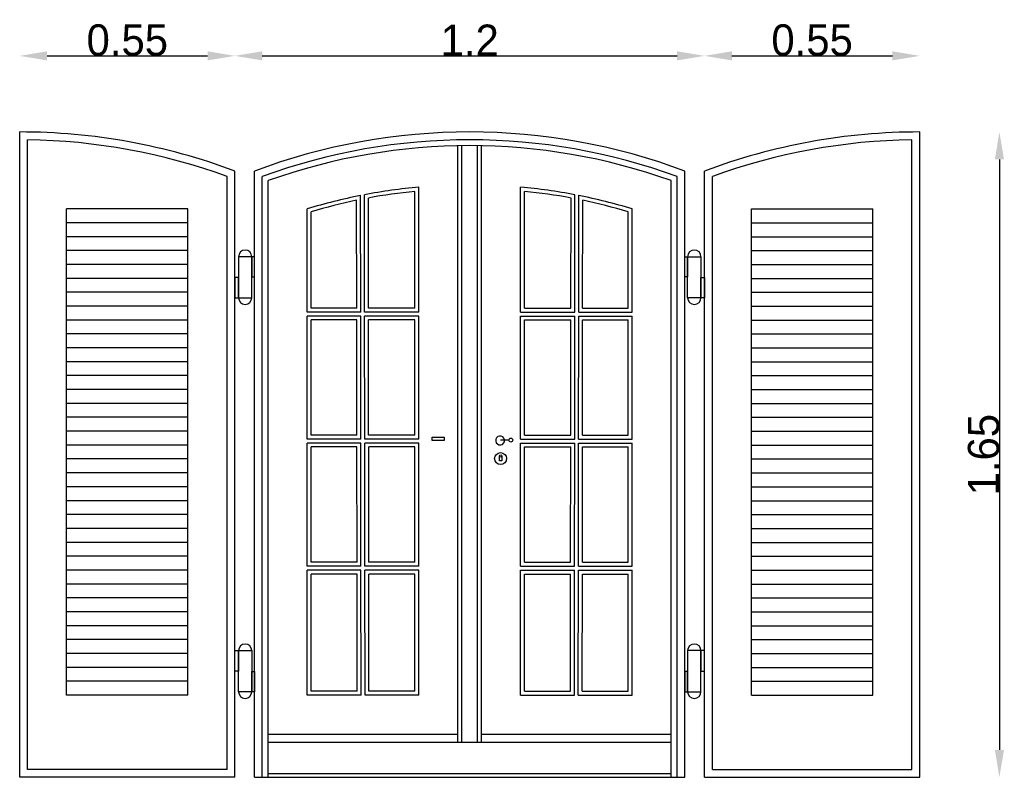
# Model space of a CAD drawing. Extents: x 170.2 to 172.72, y 107.93 to 109.86.
import ezdxf

# ---------------------------------------------------------------- set-up
doc = ezdxf.new("R2010")
doc.units = 0
doc.layers.get('0').update_dxf_attribs({"linetype": 'CONTINUOUS'})
doc.layers.get('Defpoints').update_dxf_attribs({"linetype": 'CONTINUOUS'})
doc.dimstyles.get("Standard").update_dxf_attribs({"dimtxt": 0.18, "dimasz": 0.18, "dimexe": 0.18, "dimexo": 0.0625, "dimgap": 0.09, "dimtad": 0, "dimtih": 1, "dimtoh": 1, "dimdec": 4, "dimzin": 0, "dimdsep": 46, "dimtxsty": 'Standard', "dimcen": 0.09, "dimadec": 0, "dimazin": 0, "dimtfac": 1, "dimtdec": 4, "dimtofl": 0, "dimtmove": 0, "dimatfit": 3, "dimfxl": 0, "dimtolj": 1, "dimtzin": 0, "dimarcsym": 0})

# ---------------------------------------------------------------- blocks, each defined once
blk = doc.blocks.new('*D0')
at = {"color": 0}
blk.add_line((170.2747, 109.7708), (170.6847, 109.7708), dxfattribs=at)
for points in [[(170.2747, 109.7825), (170.2747, 109.7592), (170.2047, 109.7708)], [(170.6847, 109.7825), (170.6847, 109.7592), (170.7547, 109.7708)]]:
    blk.add_solid(points, dxfattribs=at)
at = {"layer": 'Defpoints', "color": 0}
for p in [(170.7547, 109.7708), (170.2047, 109.5762), (170.7547, 109.4762)]:
    blk.add_point(p, dxfattribs=at)
at = {"color": 0, "insert": (170.4797, 109.8108), "char_height": 0.08, "attachment_point": 5}
blk.add_mtext('\\A1;0.55', dxfattribs=at)
blk = doc.blocks.new('*D1')
at = {"color": 0}
blk.add_line((170.8247, 109.7708), (171.8847, 109.7708), dxfattribs=at)
for points in [[(170.8247, 109.7825), (170.8247, 109.7592), (170.7547, 109.7708)], [(171.8847, 109.7825), (171.8847, 109.7592), (171.9547, 109.7708)]]:
    blk.add_solid(points, dxfattribs=at)
at = {"layer": 'Defpoints', "color": 0}
for p in [(171.9547, 109.7708), (170.7547, 109.4762), (171.9547, 109.4762)]:
    blk.add_point(p, dxfattribs=at)
at = {"color": 0, "insert": (171.3547, 109.8108), "char_height": 0.08, "attachment_point": 5}
blk.add_mtext('\\A1;1.2', dxfattribs=at)
blk = doc.blocks.new('*D2')
at = {"color": 0}
blk.add_line((172.0247, 109.7708), (172.4347, 109.7708), dxfattribs=at)
for points in [[(172.0247, 109.7825), (172.0247, 109.7592), (171.9547, 109.7708)], [(172.4347, 109.7825), (172.4347, 109.7592), (172.5047, 109.7708)]]:
    blk.add_solid(points, dxfattribs=at)
at = {"layer": 'Defpoints', "color": 0}
for p in [(172.5047, 109.7708), (172.5047, 109.5762), (171.9547, 109.4762)]:
    blk.add_point(p, dxfattribs=at)
at = {"color": 0, "insert": (172.2297, 109.8108), "char_height": 0.08, "attachment_point": 5}
blk.add_mtext('\\A1;0.55', dxfattribs=at)
blk = doc.blocks.new('*D3')
at = {"color": 0}
blk.add_line((172.7083, 109.5062), (172.7083, 107.9962), dxfattribs=at)
for points in [[(172.6967, 109.5062), (172.72, 109.5062), (172.7083, 109.5762)], [(172.6967, 107.9962), (172.72, 107.9962), (172.7083, 107.9262)]]:
    blk.add_solid(points, dxfattribs=at)
at = {"layer": 'Defpoints', "color": 0}
for p in [(172.5047, 109.5762), (172.5047, 107.9262), (172.7083, 107.9262)]:
    blk.add_point(p, dxfattribs=at)
at = {"color": 0, "insert": (172.6683, 108.7512), "char_height": 0.08, "attachment_point": 5, "rotation": 90}
blk.add_mtext('\\A1;1.65', dxfattribs=at)

msp = doc.modelspace()

# ---------------------------------------------------------------- linework, layer by layer
for p, q in [((170.20471, 107.92623), (170.20471, 109.57623)), ((170.22471, 107.94623), (170.22471, 109.5561)), ((172.48471, 107.94623), (172.48471, 109.5561)), ((172.50471, 107.92623), (172.50471, 109.57623)), ((171.32471, 108.01623), (171.32471, 109.54093)), ((171.33471, 108.01623), (171.33471, 109.5411)), ((171.37471, 108.01623), (171.37471, 109.5411)), ((171.38471, 108.01623), (171.38471, 109.54093)), ((170.75471, 107.92623), (170.75471, 109.47623)), ((170.80471, 107.92623), (170.80471, 109.47623)), ((171.90471, 107.92623), (171.90471, 109.47623)), ((171.95471, 107.92623), (171.95471, 109.47623)), ((170.73471, 107.94623), (170.73471, 109.46232)), ((170.82471, 107.92623), (170.82471, 109.46232)), ((170.83971, 107.92623), (170.83971, 109.45179)), ((171.86971, 107.92623), (171.86971, 109.45179)), ((171.88471, 107.92623), (171.88471, 109.46232)), ((171.97471, 107.94623), (171.97471, 109.46232)), ((171.22471, 109.11555), (171.22471, 109.4353)), ((171.48471, 109.11555), (171.48471, 109.4353)), ((171.06611, 109.12555), (171.0658, 109.40148)), ((171.07612, 109.11555), (171.07579, 109.4147)), ((171.08612, 109.11555), (171.08579, 109.41567)), ((171.09611, 109.12555), (171.0958, 109.40738)), ((171.21471, 109.12555), (171.21471, 109.4243)), ((171.49471, 109.12555), (171.49471, 109.4243)), ((171.61331, 109.12555), (171.61362, 109.40738)), ((171.6233, 109.11555), (171.62363, 109.41567)), ((171.6333, 109.11555), (171.63363, 109.4147)), ((171.64331, 109.12555), (171.64361, 109.40148)), ((170.32471, 108.13623), (170.32471, 109.37957)), ((170.63471, 109.37957), (170.32471, 109.37957)), ((170.63471, 108.13623), (170.63471, 109.37957)), ((170.93971, 109.11555), (170.93971, 109.37957)), ((171.76971, 109.11555), (171.76971, 109.37957)), ((172.07471, 109.37957), (172.38471, 109.37957)), ((172.07471, 108.13623), (172.07471, 109.37957)), ((172.38471, 108.13623), (172.38471, 109.37957)), ((170.94971, 109.12555), (170.94971, 109.37214)), ((171.75971, 109.12555), (171.75971, 109.37214)), ((170.63471, 109.34401), (170.32471, 109.34401)), ((172.07471, 109.34401), (172.38471, 109.34401)), ((170.63471, 109.30849), (170.32471, 109.30849)), ((172.07471, 109.30849), (172.38471, 109.30849)), ((170.63471, 109.27296), (170.32471, 109.27296)), ((172.07471, 109.27296), (172.38471, 109.27296)), ((170.63471, 109.23744), (170.32471, 109.23744)), ((172.07471, 109.23744), (172.38471, 109.23744)), ((170.63471, 109.20192), (170.32471, 109.20192)), ((172.07471, 109.20192), (172.38471, 109.20192)), ((170.63471, 109.16639), (170.32471, 109.16639)), ((172.07471, 109.16639), (172.38471, 109.16639)), ((170.63471, 109.13087), (170.32471, 109.13087)), ((171.06611, 109.12555), (170.94971, 109.12555)), ((171.21471, 109.12555), (171.09611, 109.12555)), ((171.49471, 109.12555), (171.61331, 109.12555)), ((171.64331, 109.12555), (171.75971, 109.12555)), ((172.07471, 109.13087), (172.38471, 109.13087)), ((171.07612, 109.11555), (170.93971, 109.11555)), ((170.93971, 108.79078), (170.93971, 109.10555)), ((171.07613, 109.10555), (170.93971, 109.10555)), ((171.07648, 108.79078), (171.07613, 109.10555)), ((171.22471, 109.11555), (171.08612, 109.11555)), ((171.08648, 108.79078), (171.08613, 109.10555)), ((171.22471, 109.10555), (171.08613, 109.10555)), ((171.22471, 108.79078), (171.22471, 109.10555)), ((171.48471, 109.11555), (171.6233, 109.11555)), ((171.48471, 109.10555), (171.62328, 109.10555)), ((171.48471, 108.79078), (171.48471, 109.10555)), ((171.62293, 108.79078), (171.62328, 109.10555)), ((171.63293, 108.79078), (171.63328, 109.10555)), ((171.63328, 109.10555), (171.76971, 109.10555)), ((171.6333, 109.11555), (171.76971, 109.11555)), ((171.76971, 108.79078), (171.76971, 109.10555)), ((170.63471, 109.09535), (170.32471, 109.09535)), ((170.63471, 109.09535), (170.32471, 109.09535)), ((170.94971, 108.80078), (170.94971, 109.09555)), ((171.06614, 109.09555), (170.94971, 109.09555)), ((171.06647, 108.80078), (171.06614, 109.09555)), ((171.09647, 108.80078), (171.09614, 109.09555)), ((171.21471, 109.09555), (171.09614, 109.09555)), ((171.21471, 108.80078), (171.21471, 109.09555)), ((171.49471, 109.09555), (171.61327, 109.09555)), ((171.49471, 108.80078), (171.49471, 109.09555)), ((171.61295, 108.80078), (171.61327, 109.09555)), ((171.64295, 108.80078), (171.64327, 109.09555)), ((171.64327, 109.09555), (171.75971, 109.09555)), ((171.75971, 108.80078), (171.75971, 109.09555)), ((172.07471, 109.09535), (172.38471, 109.09535)), ((172.07471, 109.09535), (172.38471, 109.09535)), ((170.63471, 109.05982), (170.32471, 109.05982)), ((172.07471, 109.05982), (172.38471, 109.05982)), ((170.63471, 109.0243), (170.32471, 109.0243)), ((172.07471, 109.0243), (172.38471, 109.0243)), ((170.63471, 108.98878), (170.32471, 108.98878)), ((172.07471, 108.98878), (172.38471, 108.98878)), ((170.63471, 108.95326), (170.32471, 108.95326)), ((172.07471, 108.95326), (172.38471, 108.95326)), ((170.63471, 108.91773), (170.32471, 108.91773)), ((172.07471, 108.91773), (172.38471, 108.91773)), ((170.63471, 108.88221), (170.32471, 108.88221)), ((172.07471, 108.88221), (172.38471, 108.88221)), ((170.63471, 108.84669), (170.32471, 108.84669)), ((172.07471, 108.84669), (172.38471, 108.84669)), ((170.63471, 108.81116), (170.32471, 108.81116)), ((171.06647, 108.80078), (170.94971, 108.80078)), ((171.21471, 108.80078), (171.09647, 108.80078)), ((171.49471, 108.80078), (171.61295, 108.80078)), ((171.64295, 108.80078), (171.75971, 108.80078)), ((172.07471, 108.81116), (172.38471, 108.81116)), ((170.63471, 108.77564), (170.32471, 108.77564)), ((171.07648, 108.79078), (170.93971, 108.79078)), ((170.93971, 108.466), (170.93971, 108.78078)), ((171.07649, 108.78078), (170.93971, 108.78078)), ((171.07684, 108.466), (171.07649, 108.78078)), ((171.22471, 108.79078), (171.08648, 108.79078)), ((171.08684, 108.466), (171.08649, 108.78078)), ((171.22471, 108.78078), (171.08649, 108.78078)), ((171.22471, 108.466), (171.22471, 108.78078)), ((171.48471, 108.79078), (171.62293, 108.79078)), ((171.48471, 108.78078), (171.62292, 108.78078)), ((171.48471, 108.466), (171.48471, 108.78078)), ((171.62257, 108.466), (171.62292, 108.78078)), ((171.63257, 108.466), (171.63292, 108.78078)), ((171.63292, 108.78078), (171.76971, 108.78078)), ((171.63293, 108.79078), (171.76971, 108.79078)), ((171.76971, 108.466), (171.76971, 108.78078)), ((172.07471, 108.77564), (172.38471, 108.77564)), ((170.94971, 108.476), (170.94971, 108.77078)), ((171.0665, 108.77078), (170.94971, 108.77078)), ((171.06683, 108.476), (171.0665, 108.77078)), ((171.09683, 108.476), (171.0965, 108.77078)), ((171.21471, 108.77078), (171.0965, 108.77078)), ((171.21471, 108.476), (171.21471, 108.77078)), ((171.49471, 108.77078), (171.61291, 108.77078)), ((171.49471, 108.476), (171.49471, 108.77078)), ((171.61259, 108.476), (171.61291, 108.77078)), ((171.64259, 108.476), (171.64291, 108.77078)), ((171.64291, 108.77078), (171.75971, 108.77078)), ((171.75971, 108.476), (171.75971, 108.77078)), ((170.63471, 108.74012), (170.32471, 108.74012)), ((172.07471, 108.74012), (172.38471, 108.74012)), ((170.63471, 108.7046), (170.32471, 108.7046)), ((172.07471, 108.7046), (172.38471, 108.7046)), ((170.63471, 108.66907), (170.32471, 108.66907)), ((172.07471, 108.66907), (172.38471, 108.66907)), ((170.63471, 108.63355), (170.32471, 108.63355)), ((172.07471, 108.63355), (172.38471, 108.63355)), ((170.63471, 108.59803), (170.32471, 108.59803)), ((172.07471, 108.59803), (172.38471, 108.59803)), ((170.63471, 108.5625), (170.32471, 108.5625)), ((172.07471, 108.5625), (172.38471, 108.5625)), ((170.63471, 108.52698), (170.32471, 108.52698)), ((172.07471, 108.52698), (172.38471, 108.52698)), ((170.63471, 108.49146), (170.32471, 108.49146)), ((171.06683, 108.476), (170.94971, 108.476)), ((171.21471, 108.476), (171.09683, 108.476)), ((171.49471, 108.476), (171.61259, 108.476)), ((171.64259, 108.476), (171.75971, 108.476)), ((172.07471, 108.49146), (172.38471, 108.49146)), ((170.63471, 108.45594), (170.32471, 108.45594)), ((171.07684, 108.466), (170.93971, 108.466)), ((170.93971, 108.13623), (170.93971, 108.456)), ((171.07685, 108.456), (170.93971, 108.456)), ((170.94971, 108.14623), (170.94971, 108.446)), ((171.06686, 108.446), (170.94971, 108.446)), ((171.0672, 108.14623), (171.06686, 108.446)), ((171.07721, 108.13623), (171.07685, 108.456)), ((171.22471, 108.466), (171.08684, 108.466)), ((171.08721, 108.13623), (171.08685, 108.456)), ((171.22471, 108.456), (171.08685, 108.456)), ((171.0972, 108.14623), (171.09686, 108.446)), ((171.21471, 108.446), (171.09686, 108.446)), ((171.21471, 108.14623), (171.21471, 108.446)), ((171.22471, 108.13623), (171.22471, 108.456)), ((171.48471, 108.466), (171.62257, 108.466)), ((171.48471, 108.13623), (171.48471, 108.456)), ((171.48471, 108.456), (171.62256, 108.456)), ((171.49471, 108.446), (171.61255, 108.446)), ((171.49471, 108.14623), (171.49471, 108.446)), ((171.61222, 108.14623), (171.61255, 108.446)), ((171.62221, 108.13623), (171.62256, 108.456)), ((171.63221, 108.13623), (171.63256, 108.456)), ((171.63256, 108.456), (171.76971, 108.456)), ((171.63257, 108.466), (171.76971, 108.466)), ((171.64222, 108.14623), (171.64255, 108.446)), ((171.64255, 108.446), (171.75971, 108.446)), ((171.75971, 108.14623), (171.75971, 108.446)), ((171.76971, 108.13623), (171.76971, 108.456)), ((172.07471, 108.45594), (172.38471, 108.45594)), ((170.63471, 108.42041), (170.32471, 108.42041)), ((172.07471, 108.42041), (172.38471, 108.42041)), ((170.63471, 108.38489), (170.32471, 108.38489)), ((172.07471, 108.38489), (172.38471, 108.38489)), ((170.63471, 108.34937), (170.32471, 108.34937)), ((172.07471, 108.34937), (172.38471, 108.34937)), ((170.63471, 108.31384), (170.32471, 108.31384)), ((172.07471, 108.31384), (172.38471, 108.31384)), ((170.63471, 108.27832), (170.32471, 108.27832)), ((172.07471, 108.27832), (172.38471, 108.27832)), ((170.63471, 108.2428), (170.32471, 108.2428)), ((172.07471, 108.2428), (172.38471, 108.2428)), ((170.63471, 108.20728), (170.32471, 108.20728)), ((172.07471, 108.20728), (172.38471, 108.20728)), ((170.63471, 108.17175), (170.32471, 108.17175)), ((172.07471, 108.17175), (172.38471, 108.17175)), ((171.0672, 108.14623), (170.94971, 108.14623)), ((171.21471, 108.14623), (171.0972, 108.14623)), ((171.49471, 108.14623), (171.61222, 108.14623)), ((171.64222, 108.14623), (171.75971, 108.14623)), ((170.63471, 108.13623), (170.32471, 108.13623)), ((171.07721, 108.13623), (170.93971, 108.13623)), ((171.22471, 108.13623), (171.08721, 108.13623)), ((171.48471, 108.13623), (171.62221, 108.13623)), ((171.63221, 108.13623), (171.76971, 108.13623)), ((172.07471, 108.13623), (172.38471, 108.13623)), ((170.83971, 108.03623), (171.32471, 108.03623)), ((171.38471, 108.03623), (171.86971, 108.03623)), ((170.83971, 108.01623), (171.86971, 108.01623)), ((170.73471, 107.94623), (170.22471, 107.94623)), ((171.97471, 107.94623), (172.48471, 107.94623)), ((170.75471, 107.92623), (170.20471, 107.92623)), ((170.80471, 107.92623), (171.90471, 107.92623)), ((170.83971, 107.93623), (171.86971, 107.93623)), ((171.95471, 107.92623), (172.50471, 107.92623))]:
    msp.add_line(p, q)
for points in [[(170.79781, 109.25736), (170.7638, 109.25736), (170.7638, 109.15239), (170.79781, 109.15239)], [(170.80461, 109.25736), (170.79781, 109.25736), (170.79781, 109.20601), (170.80461, 109.20601)], [(171.9048, 109.25736), (171.9116, 109.25736), (171.9116, 109.20601), (171.9048, 109.20601)], [(171.9116, 109.25736), (171.94561, 109.25736), (171.94561, 109.15239), (171.9116, 109.15239)], [(170.7638, 109.2045), (170.75474, 109.2045), (170.75474, 109.15239), (170.7638, 109.15239)], [(171.94561, 109.2045), (171.95468, 109.2045), (171.95468, 109.15239), (171.94561, 109.15239)], [(171.25864, 108.79551), (171.28981, 108.79551), (171.28981, 108.78747), (171.25864, 108.78747)], [(170.7638, 108.19796), (170.75474, 108.19796), (170.75474, 108.25007), (170.7638, 108.25007)], [(170.79781, 108.1451), (170.7638, 108.1451), (170.7638, 108.25007), (170.79781, 108.25007)], [(171.9116, 108.1451), (171.94561, 108.1451), (171.94561, 108.25007), (171.9116, 108.25007)], [(171.94561, 108.19796), (171.95468, 108.19796), (171.95468, 108.25007), (171.94561, 108.25007)], [(170.80461, 108.1451), (170.79781, 108.1451), (170.79781, 108.19645), (170.80461, 108.19645)], [(171.9048, 108.1451), (171.9116, 108.1451), (171.9116, 108.19645), (171.9048, 108.19645)]]:
    msp.add_lwpolyline(points, close=True)
for points in [[(171.45472, 108.78847), (171.43461, 108.78847), (171.43461, 108.78948), (171.45482, 108.78948)], [(171.43672, 108.74685), (171.43672, 108.73517), (171.43109, 108.73517), (171.43109, 108.74732), (171.43112, 108.74732)]]:
    msp.add_lwpolyline(points)
for centre, radius in [((171.45974, 108.78847), 0.00502), ((171.4336, 108.74125), 0.01521), ((171.43398, 108.74778), 0.00289)]:
    msp.add_circle(centre, radius)
for centre, radius, start, end in [((170.20471, 108.01373), 1.5625, 69.39031, 90), ((170.20471, 108.01373), 1.5425, 69.90376, 89.25708), ((171.35471, 108.01373), 1.5625, 69.39031, 110.60969), ((171.35471, 108.01373), 1.5425, 69.90376, 110.09624), ((172.50471, 108.01373), 1.5625, 90, 110.60969), ((172.50471, 108.01373), 1.5425, 90.74292, 110.09624), ((171.35471, 108.01373), 1.5275, 70.29653, 109.70347), ((171.35471, 108.01373), 1.4275, 95.22507, 100.85864), ((171.35471, 108.01373), 1.4275, 79.14136, 84.77493), ((171.35471, 108.01373), 1.4275, 101.26752, 106.90095), ((171.35471, 108.01373), 1.4175, 101.76007, 106.60155), ((171.35471, 108.01373), 1.4175, 95.66808, 100.52441), ((171.35471, 108.01373), 1.4175, 79.47559, 84.33192), ((171.35471, 108.01373), 1.4275, 73.09905, 78.73248), ((171.35471, 108.01373), 1.4175, 73.39845, 78.23993), ((170.78081, 109.25736), 0.017, 0, 180), ((171.92861, 109.25736), 0.017, 0, 180), ((170.78081, 109.15239), 0.017, 180, 0), ((171.92861, 109.15239), 0.017, 180, 0), ((171.43259, 108.78747), 0.01146, 10.10211, 5.03139), ((170.78081, 108.25007), 0.017, 0, 180), ((171.92861, 108.25007), 0.017, 0, 180), ((170.78081, 108.1451), 0.017, 180, 0), ((171.92861, 108.1451), 0.017, 180, 0)]:
    msp.add_arc(centre, radius, start, end)

# ---------------------------------------------------------------- dimensions: what is measured, and where the dimension line sits
for base, p1, p2, override, picture, middle in [((170.75471, 109.77082), (170.20471, 109.57623), (170.75471, 109.47623), {"dimtxt": 0.08, "dimasz": 0.07, "dimexe": 1.25, "dimexo": 0.625, "dimgap": 0, "dimtad": 1, "dimtih": 0, "dimtoh": 0, "dimzin": 8, "dimlunit": 6, "dimcen": 2.5, "dimse1": 1, "dimse2": 1, "dimtofl": 1}, '*D0', (170.47971, 109.81082)), ((171.95471, 109.77082), (170.75471, 109.47623), (171.95471, 109.47623), {"dimtxt": 0.08, "dimasz": 0.07, "dimexe": 1.25, "dimexo": 0.625, "dimgap": 0, "dimtad": 1, "dimtih": 0, "dimtoh": 0, "dimzin": 8, "dimlunit": 6, "dimcen": 2.5, "dimse1": 1, "dimse2": 1, "dimtofl": 1, "dimtmove": 1}, '*D1', (171.35471, 109.81082)), ((172.50471, 109.77082), (171.95471, 109.47623), (172.50471, 109.57623), {"dimtxt": 0.08, "dimasz": 0.07, "dimexe": 1.25, "dimexo": 0.625, "dimgap": 0, "dimtad": 1, "dimtih": 0, "dimtoh": 0, "dimzin": 8, "dimlunit": 6, "dimcen": 2.5, "dimse1": 1, "dimse2": 1, "dimtofl": 1, "dimtmove": 1}, '*D2', (172.22971, 109.81082))]:
    dim = msp.add_linear_dim(base=base, p1=p1, p2=p2, dimstyle='Standard', override=override)
    dim.commit()
    dim.dimension.update_dxf_attribs({"geometry": picture, "text_midpoint": middle})
dim = msp.add_linear_dim(base=(172.70832, 107.92623), p1=(172.50471, 109.57623), p2=(172.50471, 107.92623), angle=90, dimstyle='Standard', override={"dimtxt": 0.08, "dimasz": 0.07, "dimexe": 1.25, "dimexo": 0.625, "dimgap": 0, "dimtad": 1, "dimtih": 0, "dimtoh": 0, "dimzin": 8, "dimlunit": 6, "dimcen": 2.5, "dimse1": 1, "dimse2": 1, "dimtofl": 1})
dim.commit()
dim.dimension.update_dxf_attribs({"geometry": '*D3', "text_midpoint": (172.66832, 108.75123)})

doc.saveas('drawing.dxf')
